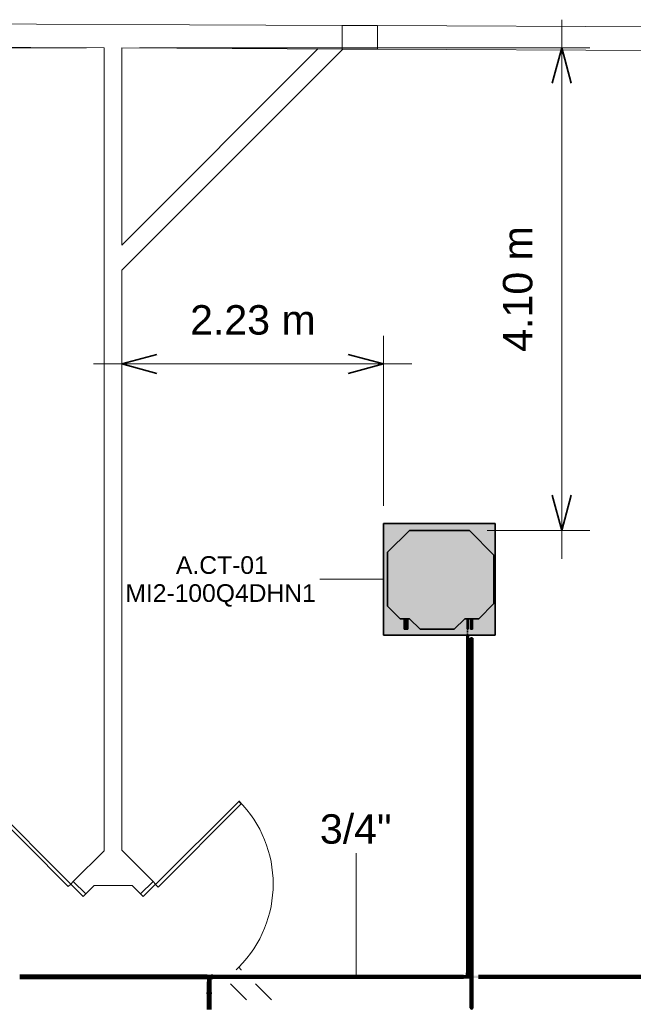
# Model space of a CAD drawing. Header units: millimetres. Extents: x -31934 to 32637, y -11608 to 10611.
# Tile 37 of 59: x 3014 to 8231, y 2001 to 10369. Entities that reach past the tile are written whole.
import ezdxf

# ---------------------------------------------------------------- set-up
doc = ezdxf.new("R2010")
doc.units = ezdxf.units.MM
doc.linetypes.add('Centro', pattern=[30, 12, -6, 6, -6])
doc.linetypes.add('Oculto 1_5', pattern=[2.2, 1.5, -0.7])
for name, color, linetype, lineweight in [('A-ANNO-DIMS', 211, 'Continuous', 9), ('A-ANNO-DIMS-100', 211, 'Continuous', 9), ('A-DETL', 90, 'Oculto 1_5', 9), ('ESQ', 7, 'Continuous', 9), ('M-EQPM', 50, 'Continuous', 35), ('M-EQPM-IDEN', 50, 'Continuous', 9), ('P-PIPE', 3, 'Continuous', 50), ('P-PIPE-CNTR', 3, 'Centro', 35), ('P-PIPE-IDEN', 2, 'Continuous', 9), ('PAREDES', 7, 'Continuous', 9), ('PEM1-Layout Terreo_dwg', 8, 'Continuous', 9), ('PILAR', 7, 'Continuous', 9)]:
    doc.layers.add(name, color=color, linetype=linetype, lineweight=lineweight)
doc.styles.add('Arial', font='arial.ttf', dxfattribs={"height": 150})
doc.styles.add('Arial_1', font='arial.ttf', dxfattribs={"height": 250})
doc.dimstyles.new('Diagonal_-_2_5_mm_Arial', dxfattribs={"dimscale": 304.8, "dimtxt": 255.06485, "dimasz": 0.984252, "dimexe": 0.787402, "dimexo": 0.492126, "dimgap": 0.574147, "dimtad": 1, "dimlfac": 0.001, "dimrnd": 0.01, "dimzin": 0, "dimdsep": 46, "dimtxsty": 'Arial_1', "dimblk1": 'OPEN30', "dimblk2": 'OPEN30', "dimsah": 1, "dimcen": 0.09, "dimdle": 0.787402, "dimazin": 0, "dimtfac": 1, "dimtdec": 4, "dimtix": 1, "dimtmove": 0, "dimatfit": 3, "dimfxl": 1, "dimtvp": 1, "dimtfill": 1, "dimtolj": 1, "dimtzin": 0, "dimarcsym": 2})

# ---------------------------------------------------------------- blocks, each defined once
blk = doc.blocks.new('PEM1-Layout Terreo_dwg-1021386-PAVIMENTO TÉRREO TUBULAÇÃO FRIGORIGENA')
at = {"layer": 'ESQ', "flags": 128}
for points in [[(96410.2, 30098.6), (95703.1, 30805.7), (95681.9, 30784.5), (96389, 30077.4)], [(97130.9, 30093.9), (97838, 30801), (97859.2, 30779.8), (97152.1, 30072.7)]]:
    blk.add_lwpolyline(points, close=True, dxfattribs=at)
for points in [[(96537.5, 30013.8), (96516.3, 29992.6), (96410.2, 30098.6), (96431.4, 30119.8)], [(97003.6, 30013.8), (97024.8, 29992.6), (97130.9, 30098.6), (97109.7, 30119.8)], [(97815.5, 29369), (97838, 29391.5), (97859.2, 29370.3)]]:
    blk.add_lwpolyline(points, dxfattribs=at)
at = {"layer": 'ESQ'}
blk.add_arc((97130.9, 30098.6), 1000, 315, 45, dxfattribs=at)
at = {"layer": 'PAREDES'}
for p, q in [((99018.7, 37393.8), (102918.6, 37376.3)), ((99017.8, 37193.8), (102917.7, 37176.3)), ((97767.4, 29250), (97904.3, 29113)), ((98116.4, 29113), (97979.5, 29250))]:
    blk.add_line(p, q, dxfattribs=at)
at = {"layer": 'PAREDES', "flags": 128}
for points in [[(98718.7, 37395.2), (94818.7, 37412.8), (94817.8, 37212.8)], [(94817.8, 37212.8), (96693.2, 37204.3), (96693.2, 30381.6), (96431.4, 30119.8), (96537.5, 30013.8), (96608.2, 30084.5), (96932.9, 30084.5), (97003.6, 30013.8), (97109.7, 30119.8), (96843.2, 30386.3), (96843.2, 35316), (98722.4, 37195.2)], [(98717.8, 37195.2), (96843.2, 37203.8), (96843.2, 35528.1), (98511.2, 37196.1)], [(97860.5, 29369), (97859.2, 29370.3), (97857.9, 29369)]]:
    blk.add_lwpolyline(points, dxfattribs=at)
at = {"layer": 'PILAR', "flags": 128}
blk.add_lwpolyline([(98718.7, 37395.2), (99018.7, 37393.8), (99017.8, 37193.8), (98717.8, 37195.2)], close=True, dxfattribs=at)
blk = doc.blocks.new('Midea_VRF_Indoor_4-way Cassette_MI-90_100_112_140_Q4_DHN1-D _2nd DC_ - MI2-100Q4DHN1-V2-PAVIMENTO TÉRREO TUBULAÇÃO FRIGORIGENA')
at = {"layer": 'M-EQPM', "linetype": 'Oculto 1_5', "lineweight": 9}
h = blk.add_hatch(color=256, dxfattribs=at)
h.paths.add_polyline_path([(475, 278.8), (475, 475), (-475, 475), (-475, -475), (475, -475), (475, 234.6), (434.7, 235.3), (434.7, 244.2), (475, 244.2), (475, 277.2)])
h.paths.add_polyline_path([(425, 234.8), (425, 234.6), (335, 234.6), (335, 215), (425, 125), (425, -165), (335, -255), (335, -269), (425, -269.5), (425, -301), (335, -301), (335, -335), (229.6, -440.4), (-229.6, -440.4), (-415, -255), (-415, 255), (-206.4, 463.6), (206.4, 463.6), (335, 335), (335, 281.2), (425, 280.1), (425, 265.3), (335, 265.3), (335, 244.2), (425, 243.5), (425, 235.3)])
for points in [[(425, -165), (425, 125), (335, 215), (335, 335), (206.4, 463.6), (-206.4, 463.6), (-415, 255), (-415, -255), (-229.6, -440.4), (229.6, -440.4), (335, -335), (335, -255)], [(425, 281.2), (335, 280.1), (335, 265.3), (425, 266.3), (425, 280.9)], [(425, 234.8), (425, 244.2), (335, 243.5), (335, 234.6), (425, 234.6)], [(425, -269.5), (425, -269), (335, -269.5), (335, -301), (425, -300.5), (425, -271.1)]]:
    blk.add_hatch(color=256, dxfattribs=at).paths.add_polyline_path(points)
at = {"layer": 'A-DETL'}
for p, q in [((425, 244), (425, 244.2)), ((425, 234.6), (425, 234.8)), ((475, 234.9), (475, 243.9)), ((475, 243.9), (475, 234.9))]:
    blk.add_line(p, q, dxfattribs=at)
at = {"layer": 'M-EQPM'}
for p, q in [((0, 475), (-475, 475)), ((-475, 475), (-475, -475)), ((-475, -475), (-475, 475)), ((-475, 475), (475, 475)), ((-206.4, 463.6), (-415, 255)), ((-415, 255), (-206.4, 463.6)), ((206.4, 463.6), (-206.4, 463.6)), ((-206.4, 463.6), (206.4, 463.6)), ((475, 475), (0, 475)), ((335, 335), (206.4, 463.6)), ((206.4, 463.6), (335, 335)), ((475, 244), (475, 475)), ((475, 475), (475, 244)), ((335, 215), (335, 335)), ((335, 335), (335, 215)), ((-415, 255), (-415, -255)), ((-415, -255), (-415, 255)), ((425, 281.2), (335, 281.2)), ((335, 265.3), (425, 265.3)), ((425, 265.3), (425, 281.2)), ((425, 244.2), (335, 244.2)), ((335, 234.6), (425, 234.6)), ((425, 125), (335, 215)), ((335, 215), (425, 125)), ((425, 234.6), (425, 244.2)), ((475, -475), (475, 234.8)), ((475, 234.8), (475, -475)), ((425, -165), (425, 125)), ((425, 125), (425, -165)), ((335, -255), (425, -165)), ((425, -165), (335, -255)), ((-415, -255), (-229.6, -440.4)), ((-229.6, -440.4), (-415, -255)), ((335, -335), (335, -255)), ((335, -255), (335, -335)), ((425, -269), (335, -269)), ((335, -301), (425, -301)), ((425, -301), (425, -269)), ((229.6, -440.4), (335, -335)), ((335, -335), (229.6, -440.4)), ((-475, -475), (475, -475)), ((475, -475), (-475, -475)), ((-229.6, -440.4), (229.6, -440.4)), ((229.6, -440.4), (-229.6, -440.4))]:
    blk.add_line(p, q, dxfattribs=at)
blk = doc.blocks.new('Cotovelo - Soldado - CU - Padrão-1090197-PAVIMENTO TÉRREO TUBULAÇÃO FRIGORIGENA')
at = {"layer": 'P-PIPE', "lineweight": 9}
for points in [[(6847.9, 1989.6), (6856.1, 1989.6), (6856.1, 2001.3), (6847.9, 2001.3)], [(6856.1, 1965.4), (6856.1, 1986), (6853.2, 1989.6), (6848.3, 1989.6), (6848.8, 1976.3), (6850, 1967.4), (6851, 1966.3)], [(6864.3, 1989.6), (6863.4, 2001.3), (6856.1, 2001.3), (6856.1, 1989.6), (6863.4, 1989.6)], [(6856.1, 1965.4), (6862.2, 1967.4), (6863.3, 1970.6), (6863.3, 1971.1), (6863.3, 1976.3), (6863.3, 1977), (6863.9, 1989.6), (6858.3, 1989), (6856.1, 1986), (6856.1, 1966.4)]]:
    blk.add_hatch(color=160, dxfattribs=at).paths.add_polyline_path(points)
at = {"layer": 'A-DETL', "color": 160, "linetype": 'Continuous'}
for p, q in [((6848.2, 1973.1), (6848.2, 1972.9)), ((6864, 1972.9), (6864, 1973))]:
    blk.add_line(p, q, dxfattribs=at)
at = {"layer": 'P-PIPE', "color": 5}
for p, q in [((6847.6, 2001.3), (6847.6, 1989.6)), ((6864.6, 1989.6), (6864.6, 2001.3))]:
    blk.add_line(p, q, dxfattribs=at)
at = {"layer": 'P-PIPE', "color": 5, "flags": 128}
for points in [[(6848.2, 1989.6), (6848.2, 1989), (6848.2, 1988.3), (6848.2, 1987.6), (6848.2, 1986.9), (6848.2, 1986.2), (6848.2, 1985.5), (6848.2, 1984.9), (6848.2, 1984.2), (6848.2, 1983.5), (6848.2, 1982.9), (6848.2, 1982.3), (6848.2, 1981.7), (6848.2, 1981), (6848.2, 1980.4), (6848.2, 1979.9), (6848.2, 1979.3), (6848.2, 1978.8), (6848.2, 1978.2), (6848.2, 1977.7), (6848.2, 1977.2), (6848.2, 1976.8), (6848.2, 1976.3), (6848.2, 1975.9), (6848.2, 1975.5), (6848.2, 1975.1), (6848.2, 1974.7), (6848.2, 1974.4), (6848.2, 1974.1), (6848.2, 1973.8), (6848.2, 1973.5), (6848.2, 1973.3), (6848.2, 1973.1), (6848.2, 1972.9), (6848.2, 1972.7), (6848.2, 1972.6), (6848.2, 1972.5), (6848.2, 1972.4), (6848.2, 1972.4), (6848.2, 1972.3)], [(6864, 1972.3), (6864, 1972.3), (6864, 1972.4), (6864, 1972.5), (6864, 1972.5), (6864, 1972.7), (6864, 1972.8), (6864, 1973), (6864, 1973.2), (6864, 1973.4), (6864, 1973.7), (6864, 1974), (6864, 1974.3), (6864, 1974.6), (6864, 1975), (6864, 1975.4), (6864, 1975.8), (6864, 1976.2), (6864, 1976.6), (6864, 1977.1), (6864, 1977.6), (6864, 1978.1), (6864, 1978.6), (6864, 1979.2), (6864, 1979.7), (6864, 1980.3), (6864, 1980.9), (6864, 1981.5), (6864, 1982.1), (6864, 1982.7), (6864, 1983.4), (6864, 1984), (6864, 1984.7), (6864, 1985.3), (6864, 1986), (6864, 1986.7), (6864, 1987.4), (6864, 1988.1), (6864, 1988.8), (6864, 1989.5), (6864, 1989.6)]]:
    blk.add_lwpolyline(points, dxfattribs=at)
at = {"layer": 'P-PIPE', "color": 5}
for radius, start, end in [(8.49, 150, 270), (8.49, 150, 270), (7.94, 157.0268, 270), (8.49, 270, 30), (8.49, 270, 30), (7.93, 270, 22.9732)]:
    blk.add_arc((6856.1, 1972.3), radius, start, end, dxfattribs=at)
for centre, start_param, end_param in [((6856.1, 2001.3), 1.570796, 3.403392), ((6856.1, 1989.6), 2.617994, 3.403392), ((6856.1, 1989.6), 1.570796, 2.356194), ((6856.1, 2001.3), 6.021386, 7.853982), ((6856.1, 1989.6), 6.021386, 7.853982)]:
    blk.add_ellipse(centre, major_axis=(8.49, 0), ratio=0.000135, start_param=start_param, end_param=end_param, dxfattribs=at)
blk = doc.blocks.new('Cotovelo - Soldado - CU - Padrão-V101-PAVIMENTO TÉRREO TUBULAÇÃO FRIGORIGENA')
at = {"layer": 'P-PIPE', "lineweight": 9}
for points in [[(4619.1, 2113.9), (4625.2, 2113.9), (4625.2, 2128.6), (4613.4, 2128.6), (4613.8, 2113.9), (4617.9, 2113.9)], [(4614.1, 2090.8), (4615.5, 2099.3), (4619.6, 2104.3), (4628, 2105.4), (4633.8, 2101.2), (4636.1, 2096.6), (4635.3, 2099.7), (4631.9, 2104.1), (4628, 2106), (4620.3, 2104.9), (4615.9, 2101.2), (4613.8, 2097.2), (4614.1, 2091)], [(4614.2, 2098.3), (4618.8, 2104.1), (4621.1, 2105.4), (4622.1, 2106), (4625.2, 2107), (4625.2, 2113.9), (4614.2, 2113.9), (4614.1, 2101.3)], [(4636.9, 2113.9), (4636.5, 2128.6), (4625.2, 2128.6), (4626.2, 2113.9), (4636.5, 2113.9)], [(4636.2, 2098.1), (4635.3, 2113.9), (4625.2, 2113.9), (4625.2, 2106), (4630.9, 2104.9), (4633.7, 2102.5), (4636.2, 2098.1)]]:
    blk.add_hatch(color=20, dxfattribs=at).paths.add_polyline_path(points)
at = {"layer": 'A-DETL', "color": 20, "linetype": 'Continuous', "flags": 128}
for points in [[(4614, 2095.2), (4614, 2095.4), (4614, 2095.6), (4614, 2095.9), (4614, 2096.2), (4614, 2096.5), (4614, 2096.8), (4614, 2097.2), (4614, 2097.6)], [(4625.2, 2083.5), (4624.7, 2083.5), (4624.3, 2083.6), (4623.8, 2083.6), (4623.4, 2083.7), (4622.9, 2083.8), (4622.5, 2083.9), (4622.1, 2084), (4621.7, 2084.1), (4621.2, 2084.2), (4620.8, 2084.4), (4620.4, 2084.6), (4620, 2084.8), (4619.6, 2085), (4619.3, 2085.2), (4618.9, 2085.5), (4618.5, 2085.7), (4618.2, 2086), (4617.8, 2086.3), (4617.5, 2086.6), (4617.2, 2086.9), (4616.9, 2087.2), (4616.6, 2087.6), (4616.3, 2087.9), (4616.1, 2088.3), (4615.8, 2088.6), (4615.6, 2089), (4615.4, 2089.4), (4615.2, 2089.8), (4615, 2090.2), (4614.8, 2090.6), (4614.6, 2091), (4614.5, 2091.5), (4614.4, 2091.9), (4614.3, 2092.3), (4614.2, 2092.7)], [(4636.1, 2092.7), (4636, 2092.4), (4635.9, 2092), (4635.8, 2091.6), (4635.7, 2091.2), (4635.6, 2090.7), (4635.4, 2090.3), (4635.2, 2089.9), (4635, 2089.5), (4634.8, 2089.1), (4634.6, 2088.7), (4634.3, 2088.4), (4634.1, 2088), (4633.8, 2087.7), (4633.5, 2087.3), (4633.2, 2087), (4632.9, 2086.7), (4632.6, 2086.4), (4632.2, 2086.1), (4631.9, 2085.8), (4631.5, 2085.5), (4631.2, 2085.3), (4630.8, 2085.1), (4630.4, 2084.8), (4630, 2084.6), (4629.6, 2084.5), (4629.2, 2084.3), (4628.8, 2084.1), (4628.3, 2084), (4627.9, 2083.9), (4627.5, 2083.8), (4627, 2083.7), (4626.6, 2083.6), (4626.2, 2083.6), (4625.7, 2083.6), (4625.3, 2083.5), (4625.2, 2083.5)]]:
    blk.add_lwpolyline(points, dxfattribs=at)
at = {"layer": 'A-DETL', "color": 20, "linetype": 'Continuous'}
for start, end in [(195, 270), (240, 270), (270, 345), (285, 315), (330, 345)]:
    blk.add_arc((4625.2, 2094.6), 11.7, start, end, dxfattribs=at)
at = {"layer": 'P-PIPE', "color": 1}
for p, q in [((4613.4, 2128.6), (4613.4, 2113.9)), ((4625.2, 2128.6), (4613.4, 2128.6)), ((4613.4, 2113.9), (4625.2, 2113.9)), ((4636.9, 2128.6), (4625.2, 2128.6)), ((4625.2, 2113.9), (4636.9, 2113.9)), ((4636.9, 2113.9), (4636.9, 2128.6))]:
    blk.add_line(p, q, dxfattribs=at)
at = {"layer": 'P-PIPE', "color": 1, "flags": 128}
for points in [[(4614, 2097.6), (4614, 2098), (4614, 2098.5), (4614, 2098.9), (4614, 2099.4), (4614, 2100), (4614, 2100.5), (4614, 2101.1), (4614, 2101.6), (4614, 2102.3), (4614, 2102.9), (4614, 2103.5), (4614, 2104.2), (4614, 2104.8), (4614, 2105.5), (4614, 2106.2), (4614, 2106.9), (4614, 2107.7), (4614, 2108.4), (4614, 2109.1), (4614, 2109.9), (4614, 2110.7), (4614, 2111.4), (4614, 2112.2), (4614, 2113), (4614, 2113.7), (4614, 2113.9)], [(4636.3, 2094.6), (4636.3, 2094.2), (4636.2, 2093.8), (4636.2, 2093.3)], [(4636.3, 2113.9), (4636.3, 2113.2), (4636.3, 2112.4), (4636.3, 2111.6), (4636.3, 2110.9), (4636.3, 2110.1), (4636.3, 2109.4), (4636.3, 2108.6), (4636.3, 2107.9), (4636.3, 2107.1), (4636.3, 2106.4), (4636.3, 2105.7), (4636.3, 2105), (4636.3, 2104.4), (4636.3, 2103.7), (4636.3, 2103), (4636.3, 2102.4), (4636.3, 2101.8), (4636.3, 2101.2), (4636.3, 2100.6), (4636.3, 2100.1), (4636.3, 2099.6), (4636.3, 2099.1), (4636.3, 2098.6), (4636.3, 2098.1), (4636.3, 2097.7), (4636.3, 2097.3), (4636.3, 2096.9), (4636.3, 2096.6), (4636.3, 2096.3), (4636.3, 2096), (4636.3, 2095.7), (4636.3, 2095.5), (4636.3, 2095.3), (4636.3, 2095.1), (4636.3, 2094.9), (4636.3, 2094.8), (4636.3, 2094.7), (4636.3, 2094.7), (4636.3, 2094.6)]]:
    blk.add_lwpolyline(points, dxfattribs=at)
at = {"layer": 'P-PIPE', "color": 1}
for start, end in [(90, 195), (90, 195), (345, 90), (75, 90), (15, 45), (345, 0)]:
    blk.add_arc((4625.2, 2094.6), 11.7, start, end, dxfattribs=at)
blk = doc.blocks.new('Cotovelo - Soldado - CU - Padrão-V104-PAVIMENTO TÉRREO TUBULAÇÃO FRIGORIGENA')
at = {"layer": 'P-PIPE', "lineweight": 9}
for points in [[(4617.6, 2075.4), (4625.2, 2075.4), (4624.3, 2105), (4619.7, 2104.1), (4617.6, 2102), (4614.2, 2096.1), (4615, 2075.4), (4616.9, 2075.4)], [(4635.3, 2075.4), (4636.1, 2075.4), (4636.1, 2087.2), (4635.7, 2097.2), (4630.6, 2104.1), (4629, 2105.1), (4625.2, 2104.1), (4625.2, 2075.4), (4634.8, 2075.4)], [(4613.8, 2060.7), (4625.2, 2060.7), (4625.2, 2075.4), (4613.4, 2075.4), (4613.4, 2060.7)], [(4636.9, 2060.7), (4636.5, 2075.4), (4625.2, 2075.4), (4625.2, 2060.7), (4636.5, 2060.7)]]:
    blk.add_hatch(color=20, dxfattribs=at).paths.add_polyline_path(points)
at = {"layer": 'A-DETL', "color": 20, "linetype": 'Continuous'}
blk.add_line((4614, 2094.1), (4614, 2093.9), dxfattribs=at)
at = {"layer": 'P-PIPE', "color": 1}
for p, q in [((4613.4, 2075.4), (4613.4, 2060.7)), ((4625.2, 2075.4), (4613.4, 2075.4)), ((4613.4, 2060.7), (4625.2, 2060.7)), ((4636.9, 2075.4), (4625.2, 2075.4)), ((4625.2, 2060.7), (4636.9, 2060.7)), ((4636.9, 2060.7), (4636.9, 2075.4))]:
    blk.add_line(p, q, dxfattribs=at)
at = {"layer": 'P-PIPE', "color": 1, "flags": 128}
for points in [[(4614, 2094.6), (4614, 2094.6), (4614, 2094.6), (4614, 2094.5), (4614, 2094.4), (4614, 2094.3), (4614, 2094.1), (4614, 2093.9), (4614, 2093.7), (4614, 2093.4), (4614, 2093.1), (4614, 2092.8), (4614, 2092.5), (4614, 2092.1), (4614, 2091.7), (4614, 2091.3), (4614, 2090.8), (4614, 2090.4), (4614, 2089.9), (4614, 2089.3), (4614, 2088.8), (4614, 2088.2), (4614, 2087.6), (4614, 2087), (4614, 2086.4), (4614, 2085.8), (4614, 2085.1), (4614, 2084.5), (4614, 2083.8), (4614, 2083.1), (4614, 2082.3), (4614, 2081.6), (4614, 2080.9), (4614, 2080.1), (4614, 2079.4), (4614, 2078.6), (4614, 2077.9), (4614, 2077.1), (4614, 2076.3), (4614, 2075.6), (4614, 2075.4)], [(4636.3, 2075.4), (4636.3, 2076.1), (4636.3, 2076.9), (4636.3, 2077.7), (4636.3, 2078.4), (4636.3, 2079.2), (4636.3, 2079.9), (4636.3, 2080.7), (4636.3, 2081.4), (4636.3, 2082.2), (4636.3, 2082.9), (4636.3, 2083.6), (4636.3, 2084.3), (4636.3, 2084.9), (4636.3, 2085.6), (4636.3, 2086.2), (4636.3, 2086.9), (4636.3, 2087.5), (4636.3, 2088.1), (4636.3, 2088.6), (4636.3, 2089.2), (4636.3, 2089.7), (4636.3, 2090.2), (4636.3, 2090.7), (4636.3, 2091.2), (4636.3, 2091.6), (4636.3, 2092), (4636.3, 2092.4), (4636.3, 2092.7), (4636.3, 2093), (4636.3, 2093.3), (4636.3, 2093.6), (4636.3, 2093.8), (4636.3, 2094), (4636.3, 2094.2), (4636.3, 2094.4), (4636.3, 2094.5), (4636.3, 2094.6), (4636.3, 2094.6), (4636.3, 2094.6)]]:
    blk.add_lwpolyline(points, dxfattribs=at)
at = {"layer": 'P-PIPE', "color": 1}
for radius, start, end in [(11.7, 90, 195), (11.7, 90, 195), (11.1, 90, 190), (11.7, 345, 90), (11.7, 345, 90), (11.1, 350, 90)]:
    blk.add_arc((4625.2, 2094.6), radius, start, end, dxfattribs=at)
blk = doc.blocks.new('DIMBLOCK11-PAVIMENTO TÉRREO TUBULAÇÃO FRIGORIGENA')
at = {"layer": 'A-ANNO-DIMS-100'}
for p, q in [((2447.4, 6172.3), (2447.4, 10369.5)), ((2447.4, 10129.5), (2207.4, 10129.5)), ((2447.4, 10129.5), (3581.2, 10129.5)), ((2447.4, 6412.3), (825.3, 6412.3)), ((2447.4, 6412.3), (2687.4, 6412.3))]:
    blk.add_line(p, q, dxfattribs=at)
at = {"layer": 'A-ANNO-DIMS-100', "lineweight": 35}
for p, q in [((2447.4, 10129.5), (2367, 9829.5)), ((2447.4, 10129.5), (2527.8, 9829.5)), ((2447.4, 6412.3), (2367, 6712.3)), ((2447.4, 6412.3), (2527.8, 6712.3))]:
    blk.add_line(p, q, dxfattribs=at)
at = {"layer": 'A-ANNO-DIMS-100', "color": 0, "insert": (1947.9, 7739.2), "char_height": 250, "width": 1276.109, "attachment_point": 1, "rotation": 90, "line_spacing_factor": 0.941778, "style": 'Arial_1', "bg_fill": 3, "box_fill_scale": 1.25, "bg_fill_color": 256, "bg_fill_true_color": 13158600, "bg_fill_transparency": 0}
blk.add_mtext('3.72 m', dxfattribs=at)
blk = doc.blocks.new('_Open30')
at = {"color": 0, "linetype": 'ByBlock', "lineweight": -2}
for p, q in [((-1, 0.268), (0, 0)), ((0, 0), (-1, -0.268)), ((0, 0), (-1, 0))]:
    blk.add_line(p, q, dxfattribs=at)
blk = doc.blocks.new('DIMBLOCK14-PAVIMENTO TÉRREO TUBULAÇÃO FRIGORIGENA')
at = {"layer": 'A-ANNO-DIMS-100'}
for p, q in [((3881.2, 7443.7), (3881.2, 8091.1)), ((6107.9, 7443.7), (6107.9, 7683.7)), ((3641.2, 7443.7), (6347.9, 7443.7)), ((3881.2, 7443.7), (3881.2, 7203.7)), ((6107.9, 7443.7), (6107.9, 6238.4))]:
    blk.add_line(p, q, dxfattribs=at)
at = {"layer": 'A-ANNO-DIMS-100', "lineweight": 35}
for p, q in [((3881.2, 7443.7), (4181.2, 7524.1)), ((6107.9, 7443.7), (5807.9, 7524.1)), ((3881.2, 7443.7), (4181.2, 7363.3)), ((6107.9, 7443.7), (5807.9, 7363.3))]:
    blk.add_line(p, q, dxfattribs=at)
at = {"layer": 'A-ANNO-DIMS-100', "color": 0, "insert": (4462.8, 7943.3), "char_height": 250, "width": 1276.109, "attachment_point": 1, "line_spacing_factor": 0.941778, "style": 'Arial_1', "bg_fill": 3, "box_fill_scale": 1.25, "bg_fill_color": 256, "bg_fill_true_color": 13158600, "bg_fill_transparency": 0}
blk.add_mtext('2.23 m', dxfattribs=at)
blk = doc.blocks.new('DIMBLOCK15-PAVIMENTO TÉRREO TUBULAÇÃO FRIGORIGENA')
at = {"layer": 'A-ANNO-DIMS-100'}
for p, q in [((7622, 5788.4), (7622, 10368.9)), ((7622, 10128.9), (4031.2, 10128.9)), ((7622, 10128.9), (7862, 10128.9)), ((7622, 6028.4), (6987.9, 6028.4)), ((7622, 6028.4), (7862, 6028.4))]:
    blk.add_line(p, q, dxfattribs=at)
at = {"layer": 'A-ANNO-DIMS-100', "lineweight": 35}
for p, q in [((7622, 10128.9), (7541.6, 9828.9)), ((7622, 10128.9), (7702.4, 9828.9)), ((7622, 6028.4), (7541.6, 6328.4)), ((7622, 6028.4), (7702.4, 6328.4))]:
    blk.add_line(p, q, dxfattribs=at)
at = {"layer": 'A-ANNO-DIMS-100', "color": 0, "insert": (7122.4, 7547), "char_height": 250, "width": 1276.109, "attachment_point": 1, "rotation": 90, "line_spacing_factor": 0.941778, "style": 'Arial_1', "bg_fill": 3, "box_fill_scale": 1.25, "bg_fill_color": 256, "bg_fill_true_color": 13158600, "bg_fill_transparency": 0}
blk.add_mtext('4.10 m', dxfattribs=at)

msp = doc.modelspace()

# ---------------------------------------------------------------- hatches: boundary and pattern name
at = {"layer": 'P-PIPE'}
for color, points in [(256, [(6822.287, 2269.339), (6822.287, 5178.773), (6817.527, 5178.773), (6818.571, 2269.339), (6821.055, 2269.339)]), (256, [(6822.287, 2269.339), (6827.047, 2269.339), (6826.409, 5178.773), (6822.287, 5178.773), (6822.287, 2450.923)]), (170, [(6848.425, 2001.307), (6856.09, 2001.308), (6856.09, 5112.33), (6848.155, 5112.329), (6848.155, 2001.307)]), (170, [(6863.754, 2001.307), (6864.025, 2001.307), (6862.961, 5112.33), (6856.09, 5112.33), (6856.09, 2001.308), (6863.445, 2001.307)]), (256, [(6822.287, 2249.485), (6828.901, 2249.485), (6828.217, 2259.664), (6815.673, 2259.664), (6816.357, 2249.485), (6820.515, 2249.485)]), (256, [(6822.287, 2260.664), (6826.838, 2260.664), (6826.003, 2269.339), (6817.736, 2269.339), (6818.571, 2260.664), (6820.927, 2260.664)]), (10, [(3013.759, 2224.876), (3026.912, 2225.887), (3026.912, 2244.418), (3013.759, 2243.408), (3013.759, 2225.887)]), (10, [(3995.855, 2234.647), (4580.805, 2234.647), (4580.805, 2245.757), (3027.912, 2245.379), (3027.912, 2234.647), (3177.717, 2234.647)]), (10, [(4580.805, 2223.537), (4580.805, 2234.647), (3027.912, 2234.647), (3027.912, 2223.537), (4404.925, 2223.537)]), (256, [(4594.958, 2224.876), (4594.958, 2244.418), (4581.805, 2243.408), (4581.805, 2224.876)]), (10, [(4608.122, 2224.905), (4608.122, 2244.389), (4594.958, 2243.382), (4594.958, 2224.905)]), (10, [(4642.185, 2225.447), (4642.185, 2244.172), (4608.122, 2243.382), (4608.122, 2225.447), (4616.91, 2226.403), (4625.154, 2234.647), (4634.354, 2225.468)]), (10, [(4614.422, 2128.579), (4625.154, 2128.579), (4625.154, 2190.333), (4614.044, 2190.333), (4614.044, 2128.579)]), (256, [(4633.914, 2191.333), (4634.925, 2191.333), (4633.914, 2204.487), (4615.383, 2204.487), (4616.393, 2191.333), (4632.306, 2191.333)]), (10, [(4618.022, 2204.487), (4634.896, 2204.487), (4633.888, 2217.65), (4615.412, 2217.65), (4616.419, 2204.487)]), (10, [(4618.419, 2217.65), (4634.354, 2217.65), (4633.398, 2226.403), (4625.154, 2234.647), (4615.974, 2225.447), (4616.91, 2217.65), (4618.022, 2217.65)]), (10, [(4625.154, 2128.579), (4636.264, 2128.579), (4635.314, 2190.333), (4625.154, 2190.333)]), (10, [(4642.185, 2224.905), (4655.349, 2225.913), (4655.349, 2244.389), (4642.185, 2243.382), (4642.185, 2225.913)]), (10, [(4813.994, 2234.647), (6786.035, 2234.647), (6786.035, 2244.172), (4655.349, 2243.382), (4655.349, 2234.647)]), (10, [(6786.035, 2225.122), (6786.035, 2234.647), (4655.349, 2234.647), (4655.349, 2225.122), (6654.806, 2225.122)]), (256, [(6787.035, 2228.005), (6797.204, 2228.692), (6797.204, 2241.29), (6787.035, 2240.603), (6787.035, 2228.692)]), (256, [(6807.383, 2228.034), (6807.383, 2241.261), (6797.204, 2240.577), (6797.204, 2228.034)]), (256, [(6837.192, 2228.297), (6837.192, 2240.781), (6827.783, 2240.143), (6822.287, 2234.647), (6816.154, 2240.766), (6807.383, 2240.143), (6807.383, 2228.297)]), (256, [(6821.068, 2235.866), (6825.846, 2238.206), (6828.407, 2240.781), (6827.596, 2249.485), (6816.154, 2249.485), (6816.791, 2240.143), (6819.872, 2237.063)]), (256, [(6847.371, 2228.034), (6847.371, 2241.261), (6837.192, 2240.577), (6837.192, 2228.034)]), (256, [(6847.371, 2228.005), (6848.155, 2228.776), (6847.371, 2228.692)]), (10, [(13813.52, 2234.647), (16168.167, 2234.647), (16168.167, 2244.172), (6864.025, 2243.848), (6864.025, 2234.647), (12995.381, 2234.647)]), (10, [(15449.797, 2225.122), (16168.167, 2225.447), (16168.167, 2234.647), (6864.025, 2234.646), (6864.025, 2225.122), (14631.659, 2225.122)]), (1, [(4635.885, 2096.91), (4635.688, 2097.865), (4635.688, 2097.225)]), (10, [(4614.044, 1957.626), (4625.154, 1957.626), (4625.154, 2060.716), (4614.044, 2060.716)]), (10, [(4625.154, 1957.626), (4636.264, 1957.626), (4635.314, 2060.716), (4625.154, 2060.716)])]:
    msp.add_hatch(color=color, dxfattribs=at).paths.add_polyline_path(points)

# ---------------------------------------------------------------- linework, layer by layer
at = {"layer": 'A-DETL'}
for p, q in [((6817.689, 5178.773), (6817.527, 5178.773)), ((6857.54, 2237.086), (6857.54, 2244.072)), ((6857.54, 2241.312), (6857.54, 2244.072)), ((6857.54, 2241.524), (6857.54, 2236.427)), ((6857.54, 2241.524), (6857.54, 2241.29)), ((6857.54, 2234.647), (6857.54, 2227.77)), ((6857.54, 2225.222), (6857.54, 2234.647)), ((6857.54, 2228.005), (6857.54, 2227.77)), ((6857.54, 2225.222), (6857.54, 2227.983)), ((6858.54, 2234.647), (6858.54, 2244.072)), ((6858.54, 2237.086), (6858.54, 2244.072)), ((6858.54, 2225.222), (6858.54, 2234.647)), ((6858.54, 2225.222), (6858.54, 2229.935))]:
    msp.add_line(p, q, dxfattribs=at)
at = {"layer": 'A-DETL', "color": 20, "linetype": 'Continuous'}
for p, q in [((6858.54, 2244.172), (6858.54, 2237.112)), ((6858.54, 2234.647), (6858.54, 2225.122))]:
    msp.add_line(p, q, dxfattribs=at)
for centre, radius, start, end in [((4625.154, 2094.647), 11.11, 0, 180), ((4625.154, 2094.647), 11.11, 180, 0), ((4625.154, 2089.092), 5.555, 90, 270), ((4625.154, 2100.202), 5.555, 270, 90)]:
    msp.add_arc(centre, radius, start, end, dxfattribs=at)
at = {"layer": 'A-DETL'}
for centre, major_axis, start_param, end_param in [((6822.287, 2260.664), (-6.25, 0), 6.02138592, 6.28318531), ((6822.287, 2260.664), (6.25, 0), 3.14159265, 3.40339204), ((6822.287, 2269.339), (5.255, 0), 2.87979327, 3.14159265), ((6822.287, 2269.339), (5.255, 0), 3.14159265, 3.40339204), ((6822.287, 2269.339), (5.255, 0), 0, 0.26179939), ((6822.287, 2269.339), (5.255, 0), 6.02138592, 6.28318531), ((6822.287, 2260.664), (6.25, 0), 0, 0.26179939), ((6822.287, 2260.664), (-6.25, 0), 2.87979327, 3.14159266)]:
    msp.add_ellipse(centre, major_axis=major_axis, ratio=0.00001516, start_param=start_param, end_param=end_param, dxfattribs=at)
at = {"layer": 'M-EQPM-IDEN'}
msp.add_line((6107.879, 5613.447), (5566.547, 5613.447), dxfattribs=at)
at = {"layer": 'P-PIPE'}
for p, q in [((6817.689, 5178.773), (6817.527, 5178.773)), ((6817.527, 5138.448), (6817.527, 2269.339)), ((6827.047, 2269.339), (6827.047, 5138.448)), ((6815.44, 2259.664), (6815.44, 2249.485)), ((6816.037, 2260.664), (6816.037, 2259.664)), ((6817.032, 2269.339), (6817.032, 2260.664)), ((6817.527, 2269.339), (6817.689, 2269.339)), ((6826.885, 2269.339), (6827.047, 2269.339)), ((6827.542, 2260.664), (6827.542, 2269.339)), ((6828.537, 2259.664), (6828.537, 2260.664)), ((6829.134, 2249.485), (6829.134, 2259.664)), ((4581.805, 2245.657), (4580.805, 2245.657)), ((4580.805, 2223.637), (4581.805, 2223.637)), ((4581.805, 2245.657), (4581.805, 2223.637)), ((4581.805, 2245.657), (4581.805, 2244.182)), ((4594.958, 2244.763), (4581.805, 2244.763)), ((4581.805, 2224.532), (4581.805, 2244.763)), ((4581.805, 2244.418), (4581.805, 2244.763)), ((4581.805, 2225.112), (4581.805, 2223.637)), ((4581.805, 2224.532), (4581.805, 2224.876)), ((4581.805, 2224.532), (4594.958, 2224.532)), ((4594.958, 2224.532), (4594.958, 2244.763)), ((4594.958, 2244.418), (4594.958, 2244.763)), ((4594.958, 2224.532), (4594.958, 2224.876)), ((4614.144, 2191.333), (4614.144, 2190.333)), ((4614.144, 2191.333), (4636.164, 2191.333)), ((4614.144, 2191.333), (4615.619, 2191.333)), ((4615.038, 2204.487), (4615.038, 2191.333)), ((4635.269, 2204.487), (4615.038, 2204.487)), ((4615.383, 2204.487), (4615.038, 2204.487)), ((4635.269, 2191.333), (4615.038, 2191.333)), ((4615.383, 2191.333), (4615.038, 2191.333)), ((4634.689, 2191.333), (4636.164, 2191.333)), ((4635.269, 2204.487), (4634.925, 2204.487)), ((4635.269, 2191.333), (4634.925, 2191.333)), ((4635.269, 2191.333), (4635.269, 2204.487)), ((4636.164, 2190.333), (4636.164, 2191.333)), ((6787.035, 2244.072), (6786.035, 2244.072)), ((6786.035, 2225.222), (6787.035, 2225.222)), ((6787.035, 2244.072), (6787.035, 2225.222)), ((6787.035, 2244.072), (6787.035, 2241.312)), ((6797.204, 2241.524), (6787.035, 2241.524)), ((6787.035, 2227.77), (6787.035, 2241.524)), ((6787.035, 2241.29), (6787.035, 2241.524)), ((6787.035, 2227.77), (6787.035, 2228.005)), ((6787.035, 2227.983), (6787.035, 2225.222)), ((6787.035, 2227.77), (6797.204, 2227.77)), ((6797.204, 2234.647), (6797.204, 2241.524)), ((6797.204, 2241.29), (6797.204, 2241.524)), ((6807.383, 2241.494), (6797.204, 2241.494)), ((6797.204, 2241.494), (6797.204, 2241.261)), ((6797.204, 2241.494), (6797.204, 2241.261)), ((6797.204, 2240.577), (6797.204, 2238.087)), ((6797.204, 2238.071), (6797.204, 2236.427)), ((6797.204, 2236.419), (6797.204, 2234.647)), ((6797.204, 2234.647), (6797.204, 2232.875)), ((6797.204, 2227.77), (6797.204, 2234.647)), ((6797.204, 2232.867), (6797.204, 2231.224)), ((6797.204, 2231.207), (6797.204, 2228.717)), ((6797.204, 2228.034), (6797.204, 2227.8)), ((6797.204, 2228.034), (6797.204, 2227.8)), ((6797.204, 2227.77), (6797.204, 2228.005)), ((6797.204, 2227.8), (6807.383, 2227.8)), ((6807.383, 2227.8), (6807.383, 2241.494)), ((6807.383, 2241.261), (6807.383, 2241.494)), ((6815.937, 2240.997), (6807.383, 2240.997)), ((6807.383, 2228.297), (6837.192, 2228.297)), ((6807.383, 2227.8), (6807.383, 2228.034)), ((6815.937, 2249.485), (6815.937, 2240.997)), ((6828.637, 2240.997), (6828.637, 2249.485)), ((6837.192, 2240.997), (6828.637, 2240.997)), ((6847.371, 2241.494), (6837.192, 2241.494)), ((6837.192, 2241.494), (6837.192, 2241.261)), ((6837.192, 2241.494), (6837.192, 2227.8)), ((6837.192, 2228.034), (6837.192, 2227.8)), ((6837.192, 2227.8), (6847.371, 2227.8)), ((6847.371, 2241.524), (6847.371, 2236.427)), ((6847.371, 2241.524), (6847.371, 2241.29)), ((6847.371, 2241.261), (6847.371, 2241.494)), ((6847.371, 2241.261), (6847.371, 2241.494)), ((6847.371, 2238.087), (6847.371, 2240.577)), ((6847.371, 2236.427), (6847.371, 2238.071)), ((6847.371, 2234.647), (6847.371, 2236.419)), ((6847.371, 2232.875), (6847.371, 2234.647)), ((6847.371, 2234.647), (6847.371, 2227.77)), ((6847.371, 2231.224), (6847.371, 2232.867)), ((6847.371, 2228.717), (6847.371, 2231.207)), ((6847.371, 2227.8), (6847.371, 2228.034)), ((6847.371, 2227.8), (6847.371, 2228.034)), ((6847.371, 2228.005), (6847.371, 2227.77))]:
    msp.add_line(p, q, dxfattribs=at)
at = {"layer": 'P-PIPE', "color": 5}
for p, q in [((6848.155, 5112.329), (6848.155, 2001.307)), ((6864.025, 2001.307), (6864.025, 5112.329))]:
    msp.add_line(p, q, dxfattribs=at)
at = {"layer": 'P-PIPE', "color": 1}
for p, q in [((3026.912, 2244.763), (3013.759, 2244.763)), ((3013.759, 2224.532), (3026.912, 2224.532)), ((3027.912, 2245.657), (3026.912, 2245.657)), ((3026.912, 2223.637), (3026.912, 2245.657)), ((3026.912, 2244.182), (3026.912, 2245.657)), ((3026.912, 2244.763), (3026.912, 2224.532)), ((3026.912, 2244.763), (3026.912, 2244.418)), ((3026.912, 2223.637), (3026.912, 2225.112)), ((3026.912, 2224.876), (3026.912, 2224.532)), ((3026.912, 2223.637), (3027.912, 2223.637)), ((4580.805, 2245.757), (3027.912, 2245.757)), ((3027.912, 2245.757), (3027.912, 2223.537)), ((3027.912, 2223.537), (4580.805, 2223.537)), ((4580.805, 2223.537), (4580.805, 2245.757)), ((4608.122, 2244.733), (4594.958, 2244.733)), ((4594.958, 2244.733), (4594.958, 2244.389)), ((4594.958, 2244.733), (4594.958, 2244.389)), ((4594.958, 2243.382), (4594.958, 2241.803)), ((4594.958, 2241.779), (4594.958, 2239.706)), ((4594.958, 2239.69), (4594.958, 2237.266)), ((4594.958, 2237.258), (4594.958, 2232.037)), ((4594.958, 2232.029), (4594.958, 2229.604)), ((4594.958, 2229.588), (4594.958, 2227.516)), ((4594.958, 2227.491), (4594.958, 2225.913)), ((4594.958, 2224.905), (4594.958, 2224.562)), ((4594.958, 2224.905), (4594.958, 2224.562)), ((4594.958, 2224.562), (4608.122, 2224.562)), ((4608.122, 2244.389), (4608.122, 2244.733)), ((4608.122, 2224.562), (4608.122, 2244.733)), ((4642.185, 2244.172), (4608.122, 2244.172)), ((4608.122, 2225.122), (4615.629, 2225.122)), ((4608.122, 2224.562), (4608.122, 2224.905)), ((4614.044, 2190.333), (4614.044, 2128.579)), ((4636.264, 2190.333), (4614.044, 2190.333)), ((4615.068, 2217.65), (4615.068, 2204.487)), ((4615.412, 2217.65), (4615.068, 2217.65)), ((4635.239, 2217.65), (4615.068, 2217.65)), ((4615.068, 2204.487), (4615.412, 2204.487)), ((4615.068, 2204.487), (4615.412, 2204.487)), ((4615.629, 2225.122), (4615.629, 2217.65)), ((4616.419, 2204.487), (4617.998, 2204.487)), ((4618.022, 2204.487), (4620.095, 2204.487)), ((4620.111, 2204.487), (4622.535, 2204.487)), ((4622.543, 2204.487), (4627.764, 2204.487)), ((4627.772, 2204.487), (4630.196, 2204.487)), ((4630.213, 2204.487), (4632.285, 2204.487)), ((4632.31, 2204.487), (4633.888, 2204.487)), ((4634.679, 2225.122), (4642.185, 2225.122)), ((4634.679, 2217.65), (4634.679, 2225.122)), ((4635.239, 2217.65), (4634.896, 2217.65)), ((4634.896, 2204.487), (4635.239, 2204.487)), ((4634.896, 2204.487), (4635.239, 2204.487)), ((4635.239, 2204.487), (4635.239, 2217.65)), ((4636.264, 2128.579), (4636.264, 2190.333)), ((4655.349, 2244.733), (4642.185, 2244.733)), ((4642.185, 2244.733), (4642.185, 2224.562)), ((4642.185, 2244.733), (4642.185, 2244.389)), ((4642.185, 2224.905), (4642.185, 2224.562)), ((4642.185, 2224.562), (4655.349, 2224.562)), ((4655.349, 2244.389), (4655.349, 2244.733)), ((4655.349, 2224.562), (4655.349, 2244.733)), ((6786.035, 2244.172), (4655.349, 2244.172)), ((4655.349, 2225.122), (6786.035, 2225.122)), ((4655.349, 2224.562), (4655.349, 2224.905)), ((6786.035, 2225.122), (6786.035, 2244.172)), ((16168.167, 2244.172), (6914.025, 2244.172)), ((6914.025, 2225.122), (16168.167, 2225.122)), ((4614.044, 2060.716), (4614.044, 1957.626)), ((4636.264, 1957.626), (4636.264, 2060.716))]:
    msp.add_line(p, q, dxfattribs=at)
at = {"layer": 'P-PIPE', "color": 5}
for start_param, end_param in [(1.57079633, 3.14159265), (0, 1.57079633)]:
    msp.add_ellipse((6856.09, 5112.329), major_axis=(7.935, 0), ratio=0.00013461, start_param=start_param, end_param=end_param, dxfattribs=at)
at = {"layer": 'P-PIPE'}
for centre, major_axis, start_param, end_param in [((6822.287, 2259.664), (6.847, 0), 3.14159265, 6.28318531), ((6822.287, 2259.664), (-6.847, 0), 6.02138592, 6.28318531), ((6822.287, 2260.664), (6.25, 0), 2.35619449, 3.14159265), ((6822.287, 2260.664), (6.25, 0), 3.14159265, 6.28318531), ((6822.287, 2269.339), (-5.255, 0), 5.75958653, 6.28318531), ((6822.287, 2269.339), (5.255, 0), 3.14159265, 6.28318531), ((6822.287, 2260.664), (5.255, 0), 3.14159265, 6.28318531), ((6822.287, 2260.664), (5.255, 0), 2.61799388, 3.14159265), ((6822.287, 2260.664), (6.25, 0), 0, 0.78539816), ((6822.287, 2269.339), (5.255, 0), 0, 0.52359878), ((6822.287, 2260.664), (5.255, 0), 0, 0.52359878), ((6822.287, 2259.664), (6.847, 0), 0, 0.26179939), ((6822.287, 2249.485), (6.847, 0), 2.87979326, 3.14159265), ((6822.287, 2249.485), (6.847, 0), 3.14159265, 6.28318531), ((6822.287, 2249.485), (6.847, 0), 0, 0.26179939)]:
    msp.add_ellipse(centre, major_axis=major_axis, ratio=0.00001516, start_param=start_param, end_param=end_param, dxfattribs=at)
at = {"layer": 'P-PIPE-CNTR'}
for p, q in [((6822.287, 5178.773), (6822.287, 2269.339)), ((6822.287, 2259.664), (6822.287, 2269.339)), ((6822.287, 2259.664), (6822.287, 2234.647)), ((4594.958, 2234.647), (4580.805, 2234.647)), ((4625.154, 2204.487), (4625.154, 2190.333)), ((6797.204, 2234.647), (6786.035, 2234.647)), ((6847.371, 2234.647), (6797.204, 2234.647))]:
    msp.add_line(p, q, dxfattribs=at)
at = {"layer": 'P-PIPE-CNTR', "color": 170, "linetype": 'Continuous'}
msp.add_line((6856.09, 5112.329), (6856.09, 2001.308), dxfattribs=at)
at = {"layer": 'P-PIPE-CNTR', "color": 10, "linetype": 'Continuous'}
for p, q in [((3013.759, 2234.647), (3027.912, 2234.647)), ((4580.805, 2234.647), (3027.912, 2234.647)), ((4594.958, 2234.647), (4655.349, 2234.647)), ((4625.154, 2204.487), (4625.154, 2234.647)), ((4625.154, 2190.333), (4625.154, 2128.579)), ((6786.035, 2234.647), (4655.349, 2234.647)), ((6914.025, 2234.647), (16168.167, 2234.647)), ((4602.934, 2094.647), (4647.374, 2094.647)), ((4625.154, 2128.579), (4625.154, 2113.935)), ((4625.154, 2072.427), (4625.154, 2116.867)), ((4625.154, 2113.935), (4625.154, 2105.184)), ((4625.154, 2075.359), (4625.154, 2094.647)), ((4625.154, 2075.359), (4625.154, 2060.716)), ((4625.154, 1957.626), (4625.154, 2060.716))]:
    msp.add_line(p, q, dxfattribs=at)
at = {"layer": 'P-PIPE-IDEN'}
msp.add_line((5874.047, 2234.647), (5874.047, 3286.957), dxfattribs=at)

# ---------------------------------------------------------------- block references
at = {"layer": 'A-DETL', "rotation": 269.9999999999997}
msp.add_blockref('Midea_VRF_Indoor_4-way Cassette_MI-90_100_112_140_Q4_DHN1-D _2nd DC_ - MI2-100Q4DHN1-V2-PAVIMENTO TÉRREO TUBULAÇÃO FRIGORIGENA', (6582.879, 5613.447), dxfattribs=at)
at = {"layer": 'A-DETL', "color": 20, "linetype": 'Continuous'}
for name in ['Cotovelo - Soldado - CU - Padrão-V101-PAVIMENTO TÉRREO TUBULAÇÃO FRIGORIGENA', 'Cotovelo - Soldado - CU - Padrão-V104-PAVIMENTO TÉRREO TUBULAÇÃO FRIGORIGENA']:
    msp.add_blockref(name, (0, 0), dxfattribs=at)
at = {"layer": 'A-DETL', "color": 160, "linetype": 'Continuous'}
msp.add_blockref('Cotovelo - Soldado - CU - Padrão-1090197-PAVIMENTO TÉRREO TUBULAÇÃO FRIGORIGENA', (0, 0), dxfattribs=at)
at = {"layer": 'PEM1-Layout Terreo_dwg', "color": 7}
msp.add_blockref('PEM1-Layout Terreo_dwg-1021386-PAVIMENTO TÉRREO TUBULAÇÃO FRIGORIGENA', (-92961.952, -27074.843), dxfattribs=at)

# ---------------------------------------------------------------- texts
at = {"layer": 'M-EQPM-IDEN', "char_height": 150, "attachment_point": 1, "style": 'Arial'}
for s, insert, width in [('A.CT-01', (4342.495, 5809.624), 954.00812), ('MI2-100Q4DHN1', (3912.547, 5571.499), 1996.20187)]:
    msp.add_mtext(s, dxfattribs=dict(at, insert=insert, width=width))

# ---------------------------------------------------------------- next in the draw order: texts
at = {"layer": 'P-PIPE-IDEN', "insert": (5566.547, 3616.457), "char_height": 250, "width": 737.5525, "attachment_point": 1, "style": 'Arial_1', "bg_fill": 3, "box_fill_scale": 1.25, "bg_fill_color": 256, "bg_fill_true_color": 13158600, "bg_fill_transparency": 0}
msp.add_mtext('3/4"', dxfattribs=at)

# ---------------------------------------------------------------- next in the draw order: dimensions: what is measured, and where the dimension line sits
at = {"layer": 'A-ANNO-DIMS'}
dim = msp.add_linear_dim(base=(2447.425, 10129.462), p1=(675.316, 6412.301), p2=(3731.225, 10129.462), angle=90, dimstyle='Diagonal_-_2_5_mm_Arial', override={"dimpost": '<> m', "dimfxl": 4812.05402}, dxfattribs=at)
dim.commit()
dim.dimension.update_dxf_attribs({"geometry": 'DIMBLOCK11-PAVIMENTO TÉRREO TUBULAÇÃO FRIGORIGENA', "text_midpoint": (2144.697, 8270.881)})

# ---------------------------------------------------------------- next in the draw order: dimensions: what is measured, and where the dimension line sits
dim = msp.add_linear_dim(base=(6107.879, 7443.696), p1=(3881.225, 8241.121), p2=(6107.879, 6088.447), dimstyle='Diagonal_-_2_5_mm_Arial', override={"dimpost": '<> m', "dimfxl": 3097.094553}, dxfattribs=at)
dim.commit()
dim.dimension.update_dxf_attribs({"geometry": 'DIMBLOCK14-PAVIMENTO TÉRREO TUBULAÇÃO FRIGORIGENA', "text_midpoint": (4994.552, 7746.425)})

# ---------------------------------------------------------------- next in the draw order: dimensions: what is measured, and where the dimension line sits
dim = msp.add_linear_dim(base=(7621.985, 10128.947), p1=(6837.879, 6028.447), p2=(3881.225, 10128.947), angle=90, dimstyle='Diagonal_-_2_5_mm_Arial', override={"dimpost": '<> m', "dimfxl": 5055.284922}, dxfattribs=at)
dim.commit()
dim.dimension.update_dxf_attribs({"geometry": 'DIMBLOCK15-PAVIMENTO TÉRREO TUBULAÇÃO FRIGORIGENA', "text_midpoint": (7319.342, 8078.697)})

doc.saveas('drawing.dxf')
